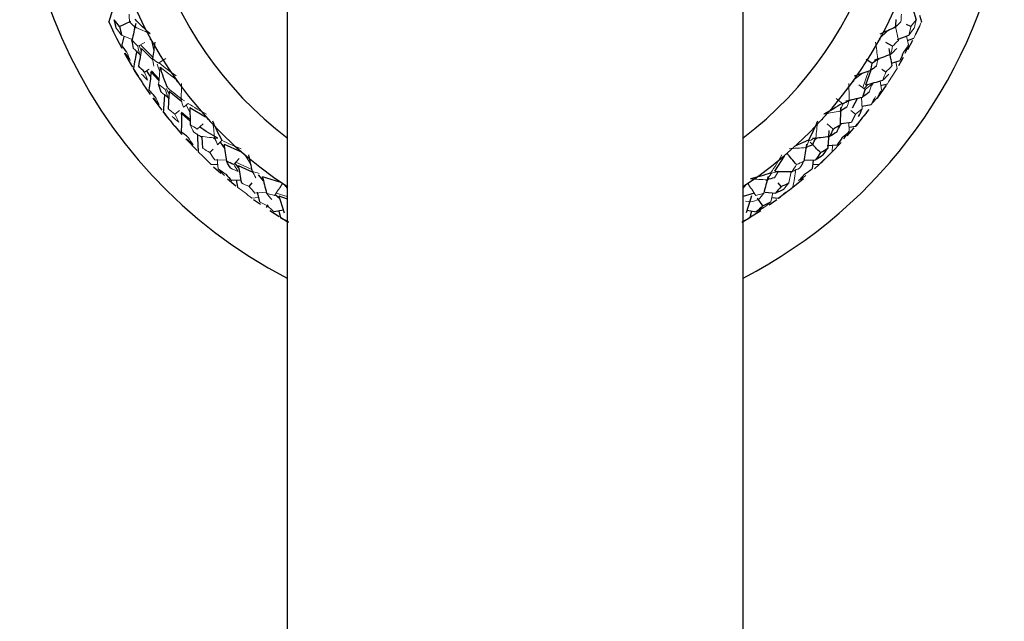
# Paper-space layout '_Top' of a CAD drawing. Header units: millimetres. Extents: x -25 to 86, y -233 to 25.
# Tile 2 of 5: x -25 to 25, y -39 to -9. Entities that reach past the tile are written whole.
import ezdxf

# ---------------------------------------------------------------- set-up
doc = ezdxf.new("R2010")
doc.units = ezdxf.units.MM

psp = doc.layouts.new('_Top')

# ---------------------------------------------------------------- linework, layer by layer
at = {"color": 7, "linetype": 'Continuous', "lineweight": 25}
for p, q in [((-11.5, 0), (-11.5, -220)), ((11.5, -220), (11.5, 0)), ((20.061, -8.607), (20.231, -9.162)), ((20.401, -8.939), (20.505, -9.262)), ((-19.962, -9.509), (-19.394, -9.239)), ((19.962, -9.509), (19.742, -9.405)), ((-19.222, -9.489), (-19.198, -9.59)), ((18.37, -10.128), (18.799, -9.701)), ((19.198, -9.59), (19.222, -9.489)), ((20.213, -9.884), (20.41, -9.47)), ((-20.111, -10.09), (-19.851, -10.592)), ((-19.75, -10.026), (-19.852, -10.431)), ((19.038, -10.496), (18.692, -10.305)), ((19.296, -10.166), (19.862, -9.936)), ((19.796, -10.21), (20.112, -10.087)), ((19.809, -10.67), (20.061, -10.189)), ((-18.848, -10.612), (-18.285, -11.189)), ((17.994, -11.359), (17.703, -11.176)), ((18.285, -11.189), (18.357, -11.115)), ((18.982, -11.361), (19.418, -11.218)), ((19.353, -11.476), (19.597, -11.055)), ((-18.602, -11.746), (-18.436, -12.005)), ((-18.363, -11.808), (-17.973, -12.231)), ((17.687, -12.451), (17.965, -11.696)), ((18.697, -11.803), (18.491, -11.674)), ((-18.781, -12.391), (-18.409, -12.937)), ((18.037, -12.356), (17.969, -12.47)), ((18.423, -12.486), (18.778, -12.395)), ((-17.46, -12.767), (-16.833, -13.273)), ((17.267, -13.127), (16.998, -13.627)), ((-16.837, -13.896), (-16.4, -14.271)), ((-16.413, -13.592), (-15.632, -14.065)), ((16.408, -13.831), (16.456, -13.738)), ((17.505, -13.526), (17.955, -13.436)), ((17.758, -13.816), (17.859, -13.686)), ((16.449, -14.402), (16.368, -14.508)), ((16.449, -14.402), (16.972, -14.324)), ((-17.178, -14.531), (-16.817, -14.948)), ((16.04, -14.674), (15.748, -14.407)), ((16.749, -15.024), (17.107, -14.616)), ((16.844, -14.574), (17.181, -14.529)), ((-15.806, -15.105), (-15.774, -15.633)), ((-15.233, -15.115), (-15.145, -15.171)), ((-14.886, -15.333), (-14.657, -15.674)), ((14.798, -15.243), (14.111, -15.543)), ((15.145, -15.171), (15.233, -15.115)), ((15.993, -15.827), (16.452, -15.349)), ((-15.402, -15.865), (-15.232, -15.69)), ((-14.69, -15.438), (-13.859, -15.816)), ((14.657, -15.674), (14.715, -15.588)), ((15.741, -15.505), (16.24, -15.466)), ((13.1, -16.808), (13.596, -16.042)), ((14.579, -16.248), (15.159, -16.231)), ((15.026, -16.243), (14.978, -16.691)), ((-15.214, -16.577), (-14.855, -16.899)), ((-14.145, -16.414), (-13.952, -16.626)), ((-13.973, -16.511), (-13.245, -16.855)), ((13.245, -16.855), (13.338, -16.811)), ((15.103, -16.678), (15.339, -16.461)), ((-14.522, -17.186), (-14.1, -17.534)), ((-13.838, -17.259), (-14.297, -17.278)), ((-14.073, -17.241), (-14.013, -17.604)), ((-13.417, -17.575), (-13.269, -17.382)), ((-12.968, -16.986), (-12.701, -17.298)), ((-12.761, -17.067), (-11.891, -17.344)), ((12.701, -17.298), (12.768, -17.219)), ((13.417, -17.575), (13.269, -17.382)), ((14.016, -17.601), (14.547, -17.165)), ((-13.011, -17.858), (-12.898, -18.345)), ((12.606, -17.863), (13.133, -17.909)), ((-13.199, -18.222), (-12.847, -18.472)), ((-12.105, -17.972), (-11.888, -18.159)), ((-11.922, -18.048), (-11.5, -18.189)), ((12.06, -17.905), (11.5, -18.085)), ((12.496, -18.552), (12.231, -18.159)), ((12.813, -18.495), (13.195, -18.225)), ((12.95, -18.123), (13.287, -18.158)), ((-12.551, -18.635), (-12.457, -18.494)), ((-12.379, -18.788), (-11.902, -19.094)), ((-11.699, -18.775), (-12.153, -18.847)), ((-11.927, -18.811), (-11.833, -19.137)), ((11.699, -18.775), (12.153, -18.847)), ((11.828, -19.14), (12.386, -18.784)), ((11.927, -18.811), (11.833, -19.137))]:
    psp.add_line(p, q, dxfattribs=at)
at = {"color": 144, "linetype": 'Continuous', "lineweight": 18}
for p, q in [((19.18, -9.51), (19.335, -10.207)), ((-19.324, -10.155), (-19.862, -9.936)), ((-19.038, -10.496), (-18.692, -10.305)), ((-18.284, -11.044), (-18.905, -10.423)), ((-18.421, -10.088), (-18.365, -10.192)), ((-18.355, -10.197), (-18.239, -10.718)), ((18.365, -10.192), (18.421, -10.088)), ((19.74, -9.986), (19.852, -10.431)), ((-18.912, -10.97), (-18.986, -10.859)), ((-18.975, -10.461), (-18.868, -10.727)), ((-18.071, -11.408), (-17.929, -11.793)), ((-17.994, -11.359), (-17.626, -11.127)), ((19.201, -11.289), (19.266, -11.623)), ((-18.697, -11.803), (-18.475, -11.664)), ((-18.403, -11.784), (-18.367, -11.843)), ((-17.965, -12.153), (-18.354, -11.738)), ((-17.905, -11.556), (-17.1, -12.185)), ((17.1, -12.185), (17.52, -11.857)), ((17.834, -11.757), (17.54, -12.585)), ((-17.099, -12.196), (-17.03, -12.292)), ((17.03, -12.292), (17.099, -12.196)), ((17.605, -12.632), (17.802, -12.418)), ((18.42, -12.251), (18.479, -12.706)), ((-17.605, -12.632), (-17.467, -12.884)), ((17.663, -12.674), (17.342, -12.443)), ((-17.481, -13.13), (-17.568, -13.028)), ((16.524, -13.408), (16.193, -13.14)), ((16.808, -13.293), (16.914, -13.208)), ((17.478, -13.078), (17.512, -13.658)), ((-17.17, -13.932), (-16.936, -13.743)), ((-16.877, -13.881), (-16.838, -13.932)), ((-16.402, -14.193), (-16.836, -13.827)), ((-16.595, -13.465), (-16.408, -13.831)), ((17.17, -13.932), (16.936, -13.743)), ((-15.536, -14.133), (-15.457, -14.22)), ((15.457, -14.22), (15.536, -14.133)), ((16.842, -14.343), (16.846, -14.802)), ((-16.04, -14.674), (-15.748, -14.407)), ((-15.806, -15.105), (-15.904, -15.015)), ((-13.756, -15.871), (-13.667, -15.948)), ((13.667, -15.948), (13.756, -15.871)), ((16.012, -15.483), (15.997, -15.823)), ((-14.579, -16.248), (-15.159, -16.231)), ((-15.032, -16.193), (-14.978, -16.691)), ((-14.192, -16.468), (-13.934, -16.168)), ((-13.294, -16.719), (-14.093, -16.353)), ((-13.655, -15.95), (-13.366, -16.398)), ((-15.002, -16.464), (-15.342, -16.459)), ((13.917, -16.818), (13.814, -17.389)), ((13.988, -16.811), (13.908, -16.868)), ((15.002, -16.464), (15.342, -16.459)), ((-11.782, -17.387), (-11.684, -17.453)), ((11.684, -17.453), (11.782, -17.387)), ((-12.555, -17.858), (-13.133, -17.909)), ((-11.673, -17.453), (-11.5, -17.662)), ((11.5, -17.662), (11.673, -17.453)), ((-12.95, -18.123), (-13.287, -18.158)), ((-11.5, -18.085), (-12.06, -17.905)), ((11.616, -18.318), (11.884, -18.353)), ((13.002, -17.898), (12.898, -18.345))]:
    psp.add_line(p, q, dxfattribs=at)
at = {"color": 7, "linetype": 'Continuous', "lineweight": 25, "flags": 128}
for points in [[(-19.708, -10.856), (-19.704, -10.863), (-19.307, -11.553)], [(18.269, -13.134), (18.281, -13.117), (18.738, -12.456)], [(-18.282, -13.116), (-18.281, -13.117), (-17.824, -13.731)], [(-16.611, -15.177), (-16.601, -15.187), (-16.054, -15.765)]]:
    psp.add_lwpolyline(points, dxfattribs=at)
at = {"color": 7, "linetype": 'Continuous', "lineweight": 25}
for radius, start, end in [(25, 9.2069, 242.6129), (21, 303.2773, 236.8728), (25, 297.3871, 350.7931), (22.5, 204.3256, 206.6429), (22.5, 211.0915, 213.4149), (22.5, 217.9106, 220.2277), (22.5, 319.7959, 322.1161), (22.5, 312.9781, 315.2991), (22.5, 306.2109, 308.5312), (22.5, 238.2614, 239.4486), (22.5, 300.7379, 301.7141)]:
    psp.add_arc((0, 0), radius, start, end, dxfattribs=at)
at = {"color": 8, "linetype": 'Continuous', "lineweight": 25}
psp.add_arc((0, 0), 19, 307.2478, 232.7522, dxfattribs=at)
at = {"color": 7, "linetype": 'Continuous', "lineweight": 25}
for points in [[(-20.227, -8.395), (-20.32, -8.684), (-20.413, -8.973), (-20.505, -9.262)], [(-20.305, -9.673), (-20.376, -9.538), (-20.442, -9.401), (-20.505, -9.262)], [(-19.962, -9.509), (-20.055, -9.395), (-20.144, -9.279), (-20.231, -9.162)], [(-20.128, -9.588), (-20.166, -9.448), (-20.2, -9.306), (-20.231, -9.162)], [(-19.146, -9.357), (-19.21, -9.64), (-19.273, -9.923), (-19.335, -10.207)], [(-18.41, -9.879), (-18.684, -9.64), (-18.941, -9.393), (-19.18, -9.137)], [(19.211, -9.151), (19.202, -9.278), (19.191, -9.404), (19.179, -9.529)], [(19.459, -9.269), (19.368, -9.357), (19.274, -9.443), (19.179, -9.529)], [(-19.962, -9.509), (-19.932, -9.654), (-19.898, -9.796), (-19.862, -9.936)], [(18.41, -9.879), (18.666, -9.763), (18.922, -9.646), (19.179, -9.529)], [(-19.589, -10.799), (-19.68, -10.678), (-19.768, -10.556), (-19.852, -10.431)], [(-19.038, -10.496), (-19.14, -10.401), (-19.239, -10.304), (-19.335, -10.207)], [(-19.252, -10.614), (-19.283, -10.48), (-19.311, -10.344), (-19.335, -10.207)], [(-18.181, -10.294), (-18.22, -10.572), (-18.258, -10.851), (-18.296, -11.131)], [(19.676, -10.847), (19.738, -10.71), (19.797, -10.572), (19.852, -10.431)], [(-19.092, -10.729), (-19.151, -11.026), (-19.208, -11.324), (-19.266, -11.623)], [(-18.848, -10.612), (-18.901, -10.905), (-18.953, -11.198), (-19.005, -11.491)], [(18.133, -11.195), (18.406, -11.098), (18.679, -11), (18.953, -10.901)], [(18.848, -10.612), (18.901, -10.905), (18.953, -11.198), (19.005, -11.491)], [(19.589, -10.799), (19.535, -10.941), (19.479, -11.081), (19.418, -11.218)], [(17.994, -11.359), (17.97, -11.484), (17.944, -11.608), (17.917, -11.73)], [(17.994, -11.359), (18.096, -11.284), (18.197, -11.208), (18.296, -11.131)], [(-19.019, -12.006), (-19.105, -11.881), (-19.187, -11.753), (-19.266, -11.623)], [(-18.697, -11.803), (-18.803, -11.701), (-18.906, -11.597), (-19.005, -11.491)], [(-18.363, -11.808), (-18.402, -12.107), (-18.441, -12.406), (-18.479, -12.706)], [(-17.54, -12.585), (-17.681, -12.255), (-17.802, -11.912), (-17.905, -11.556)], [(17.112, -11.987), (17.38, -11.902), (17.649, -11.816), (17.917, -11.73)], [(18.226, -11.506), (18.125, -11.582), (18.022, -11.657), (17.917, -11.73)], [(17.687, -12.451), (17.973, -12.374), (18.26, -12.295), (18.547, -12.216)], [(-18.174, -13.04), (-18.279, -12.931), (-18.381, -12.82), (-18.479, -12.706)], [(-17.862, -12.816), (-17.908, -12.687), (-17.952, -12.556), (-17.993, -12.422)], [(-17.689, -12.911), (-17.712, -13.214), (-17.734, -13.517), (-17.756, -13.82)], [(-17.46, -12.767), (-17.478, -13.064), (-17.496, -13.361), (-17.512, -13.658)], [(17.663, -12.674), (17.621, -12.807), (17.577, -12.938), (17.53, -13.066)], [(17.862, -12.816), (17.754, -12.902), (17.644, -12.985), (17.53, -13.066)], [(16.497, -13.386), (16.205, -13.579), (15.897, -13.759), (15.574, -13.926)], [(16.524, -13.408), (16.634, -13.345), (16.743, -13.282), (16.851, -13.216)], [(16.681, -13.261), (16.964, -13.197), (17.247, -13.132), (17.53, -13.066)], [(-17.465, -14.171), (-17.565, -14.057), (-17.662, -13.94), (-17.756, -13.82)], [(-16.837, -13.896), (-16.841, -14.198), (-16.844, -14.5), (-16.846, -14.802)], [(-16.413, -13.592), (-16.408, -13.882), (-16.403, -14.173), (-16.397, -14.463)], [(16.413, -13.592), (16.408, -13.882), (16.403, -14.173), (16.397, -14.463)], [(16.737, -13.581), (16.628, -13.644), (16.517, -13.706), (16.404, -13.767)], [(17.313, -14.048), (17.383, -13.92), (17.449, -13.79), (17.512, -13.658)], [(-14.798, -15.243), (-14.964, -14.935), (-15.116, -14.613), (-15.254, -14.276)], [(15.254, -14.276), (15.116, -14.613), (14.964, -14.935), (14.798, -15.243)], [(17.17, -13.932), (17.107, -14.065), (17.041, -14.196), (16.972, -14.324)], [(17.465, -14.171), (17.374, -14.293), (17.279, -14.412), (17.181, -14.529)], [(-16.504, -15.098), (-16.621, -15.002), (-16.736, -14.904), (-16.846, -14.802)], [(-14.996, -15.141), (-15.323, -14.967), (-15.634, -14.777), (-15.928, -14.572)], [(15.828, -14.743), (15.81, -15.039), (15.793, -15.336), (15.774, -15.633)], [(16.04, -14.674), (15.983, -14.801), (15.923, -14.926), (15.862, -15.048)], [(16.221, -14.839), (16.104, -14.911), (15.984, -14.98), (15.862, -15.048)], [(16.04, -14.674), (16.162, -14.605), (16.281, -14.535), (16.397, -14.463)], [(16.221, -14.839), (16.282, -14.716), (16.341, -14.591), (16.397, -14.463)], [(16.577, -15.165), (16.671, -15.047), (16.76, -14.926), (16.846, -14.802)], [(-16.038, -14.913), (-16.025, -15.216), (-16.011, -15.519), (-15.997, -15.823)], [(15.402, -15.865), (15.231, -15.69), (15.059, -15.512), (14.886, -15.333)], [(14.996, -15.141), (15.284, -15.111), (15.573, -15.08), (15.862, -15.048)], [(15.013, -15.465), (15.067, -15.351), (15.119, -15.235), (15.169, -15.117)], [(16.504, -15.098), (16.419, -15.224), (16.331, -15.346), (16.24, -15.466)], [(-14.69, -15.438), (-14.651, -15.726), (-14.611, -16.013), (-14.571, -16.301)], [(14.192, -16.468), (14.028, -16.277), (13.862, -16.084), (13.694, -15.89)], [(14.69, -15.438), (14.651, -15.725), (14.611, -16.013), (14.571, -16.301)], [(15.013, -15.465), (14.898, -15.515), (14.78, -15.564), (14.661, -15.611)], [(15.402, -15.865), (15.323, -15.99), (15.242, -16.112), (15.159, -16.231)], [(15.402, -15.865), (15.529, -15.79), (15.653, -15.713), (15.774, -15.633)], [(15.53, -15.997), (15.614, -15.878), (15.696, -15.757), (15.774, -15.633)], [(15.666, -16.138), (15.779, -16.036), (15.89, -15.931), (15.997, -15.823)], [(-14.192, -16.468), (-14.321, -16.414), (-14.447, -16.359), (-14.571, -16.301)], [(-14.352, -16.653), (-14.427, -16.538), (-14.5, -16.421), (-14.571, -16.301)], [(-13.459, -15.98), (-13.398, -16.255), (-13.337, -16.53), (-13.275, -16.805)], [(15.53, -15.997), (15.409, -16.078), (15.285, -16.156), (15.159, -16.231)], [(-14.667, -17.019), (-14.774, -16.913), (-14.877, -16.803), (-14.978, -16.691)], [(-13.973, -16.511), (-13.921, -16.804), (-13.868, -17.096), (-13.814, -17.389)], [(12.891, -16.886), (12.562, -17.005), (12.221, -17.108), (11.867, -17.195)], [(13.1, -16.808), (13.39, -16.812), (13.68, -16.816), (13.971, -16.818)], [(14.603, -16.944), (14.73, -16.863), (14.855, -16.778), (14.978, -16.691)], [(-14.603, -16.944), (-14.503, -17.059), (-14.401, -17.17), (-14.297, -17.278)], [(-12.761, -17.067), (-12.688, -17.348), (-12.615, -17.629), (-12.541, -17.91)], [(12.761, -17.067), (12.688, -17.348), (12.615, -17.629), (12.541, -17.91)], [(13.079, -17.132), (12.958, -17.168), (12.835, -17.203), (12.711, -17.235)], [(13.417, -17.575), (13.324, -17.69), (13.229, -17.801), (13.133, -17.909)], [(13.529, -17.722), (13.399, -17.787), (13.267, -17.85), (13.133, -17.909)], [(13.648, -17.877), (13.53, -17.974), (13.41, -18.068), (13.287, -18.158)], [(13.417, -17.575), (13.552, -17.516), (13.685, -17.454), (13.814, -17.389)], [(13.648, -17.877), (13.772, -17.79), (13.894, -17.698), (14.013, -17.604)], [(-11.922, -18.048), (-11.836, -18.332), (-11.749, -18.617), (-11.661, -18.901)], [(11.922, -18.048), (11.836, -18.332), (11.749, -18.617), (11.661, -18.901)], [(12.496, -18.552), (12.633, -18.487), (12.767, -18.418), (12.898, -18.345)], [(12.496, -18.552), (12.384, -18.654), (12.269, -18.753), (12.153, -18.847)], [(12.551, -18.635), (12.421, -18.709), (12.288, -18.78), (12.153, -18.847)], [(-11.438, -19.366), (-11.571, -19.294), (-11.703, -19.217), (-11.833, -19.137)], [(11.438, -19.366), (11.571, -19.294), (11.703, -19.217), (11.833, -19.137)]]:
    psp.add_open_spline(points, degree=3, dxfattribs=at)
at = {"color": 144, "linetype": 'Continuous', "lineweight": 18}
for points in [[(-19.459, -9.269), (-19.469, -9.144), (-19.478, -9.017), (-19.484, -8.889)], [(19.459, -9.269), (19.469, -9.144), (19.478, -9.017), (19.484, -8.889)], [(-19.459, -9.269), (-19.368, -9.357), (-19.274, -9.443), (-19.179, -9.529)], [(19.962, -9.509), (20.055, -9.395), (20.144, -9.279), (20.231, -9.162)], [(20.128, -9.588), (20.166, -9.448), (20.2, -9.306), (20.231, -9.162)], [(20.305, -9.673), (20.376, -9.538), (20.442, -9.401), (20.505, -9.262)], [(-20.305, -9.673), (-20.245, -9.813), (-20.181, -9.95), (-20.112, -10.087)], [(-20.128, -9.588), (-20.043, -9.706), (-19.954, -9.822), (-19.862, -9.936)], [(-18.41, -9.879), (-18.666, -9.763), (-18.922, -9.646), (-19.179, -9.529)], [(19.962, -9.509), (19.932, -9.654), (19.898, -9.796), (19.862, -9.936)], [(20.128, -9.588), (20.043, -9.706), (19.954, -9.822), (19.862, -9.936)], [(20.305, -9.673), (20.245, -9.813), (20.181, -9.95), (20.112, -10.087)], [(-18.416, -10.153), (-18.418, -10.131), (-18.42, -10.11), (-18.421, -10.088)], [(-18.416, -10.153), (-18.399, -10.166), (-18.382, -10.179), (-18.365, -10.192)], [(18.181, -10.294), (18.22, -10.572), (18.258, -10.851), (18.296, -11.131)], [(18.416, -10.153), (18.399, -10.166), (18.382, -10.179), (18.365, -10.192)], [(19.038, -10.496), (19.14, -10.401), (19.239, -10.304), (19.335, -10.207)], [(19.589, -10.799), (19.68, -10.678), (19.768, -10.556), (19.852, -10.431)], [(-19.676, -10.847), (-19.593, -10.973), (-19.507, -11.097), (-19.418, -11.218)], [(-19.589, -10.799), (-19.535, -10.941), (-19.479, -11.081), (-19.418, -11.218)], [(-19.252, -10.614), (-19.155, -10.711), (-19.055, -10.807), (-18.953, -10.901)], [(-19.038, -10.496), (-19.012, -10.633), (-18.984, -10.768), (-18.953, -10.901)], [(19.038, -10.496), (19.012, -10.633), (18.984, -10.768), (18.953, -10.901)], [(19.252, -10.614), (19.155, -10.711), (19.055, -10.807), (18.953, -10.901)], [(-17.994, -11.359), (-18.096, -11.284), (-18.197, -11.208), (-18.296, -11.131)], [(-18.226, -11.506), (-18.251, -11.382), (-18.274, -11.257), (-18.296, -11.131)], [(-17.112, -11.987), (-17.413, -11.782), (-17.697, -11.567), (-17.964, -11.341)], [(18.226, -11.506), (18.251, -11.382), (18.274, -11.257), (18.296, -11.131)], [(-18.853, -11.902), (-18.754, -12.009), (-18.652, -12.113), (-18.547, -12.216)], [(-18.697, -11.803), (-18.65, -11.943), (-18.6, -12.081), (-18.547, -12.216)], [(-17.905, -11.556), (-17.935, -11.844), (-17.964, -12.133), (-17.993, -12.422)], [(18.697, -11.803), (18.65, -11.943), (18.6, -12.081), (18.547, -12.216)], [(18.853, -11.902), (18.754, -12.009), (18.652, -12.113), (18.547, -12.216)], [(18.697, -11.803), (18.803, -11.701), (18.906, -11.597), (19.005, -11.491)], [(19.019, -12.006), (19.105, -11.881), (19.187, -11.753), (19.266, -11.623)], [(-19.019, -12.006), (-18.942, -12.138), (-18.862, -12.267), (-18.778, -12.395)], [(-17.086, -12.26), (-17.091, -12.239), (-17.095, -12.218), (-17.099, -12.196)], [(-16.836, -12.372), (-16.841, -12.653), (-16.846, -12.935), (-16.851, -13.216)], [(16.836, -12.372), (16.841, -12.653), (16.846, -12.935), (16.851, -13.216)], [(17.086, -12.26), (17.068, -12.271), (17.049, -12.281), (17.03, -12.292)], [(17.086, -12.26), (17.091, -12.239), (17.095, -12.218), (17.099, -12.196)], [(19.019, -12.006), (18.942, -12.138), (18.862, -12.267), (18.778, -12.395)], [(-17.663, -12.674), (-17.776, -12.591), (-17.886, -12.507), (-17.993, -12.422)], [(-17.862, -12.816), (-17.754, -12.902), (-17.644, -12.985), (-17.53, -13.066)], [(-17.663, -12.674), (-17.621, -12.807), (-17.577, -12.938), (-17.53, -13.066)], [(-16.681, -13.261), (-16.986, -13.05), (-17.272, -12.824), (-17.54, -12.585)], [(17.663, -12.674), (17.776, -12.591), (17.886, -12.507), (17.993, -12.422)], [(17.862, -12.816), (17.908, -12.687), (17.952, -12.556), (17.993, -12.422)], [(18.255, -13.098), (18.333, -12.97), (18.408, -12.839), (18.479, -12.706)], [(-18.255, -13.098), (-18.158, -13.214), (-18.058, -13.326), (-17.955, -13.436)], [(-18.174, -13.04), (-18.104, -13.175), (-18.031, -13.307), (-17.955, -13.436)], [(-16.737, -13.581), (-16.777, -13.461), (-16.815, -13.34), (-16.851, -13.216)], [(-16.737, -13.581), (-16.66, -13.518), (-16.58, -13.453), (-16.497, -13.386)], [(-15.574, -13.926), (-15.897, -13.759), (-16.205, -13.579), (-16.497, -13.386)], [(16.524, -13.408), (16.486, -13.529), (16.446, -13.649), (16.404, -13.767)], [(16.737, -13.581), (16.777, -13.461), (16.815, -13.34), (16.851, -13.216)], [(18.174, -13.04), (18.104, -13.175), (18.031, -13.307), (17.955, -13.436)], [(18.255, -13.098), (18.158, -13.214), (18.058, -13.326), (17.955, -13.436)], [(-17.17, -13.932), (-17.287, -13.843), (-17.401, -13.751), (-17.512, -13.658)], [(15.574, -13.926), (15.851, -13.874), (16.127, -13.821), (16.404, -13.767)], [(17.17, -13.932), (17.287, -13.843), (17.401, -13.751), (17.512, -13.658)], [(17.465, -14.171), (17.565, -14.057), (17.662, -13.94), (17.756, -13.82)], [(-17.465, -14.171), (-17.374, -14.293), (-17.279, -14.412), (-17.181, -14.529)], [(-17.313, -14.048), (-17.202, -14.143), (-17.089, -14.234), (-16.972, -14.324)], [(-17.17, -13.932), (-17.107, -14.065), (-17.041, -14.196), (-16.972, -14.324)], [(-15.516, -14.195), (-15.523, -14.174), (-15.53, -14.154), (-15.536, -14.133)], [(-15.254, -14.276), (-15.227, -14.556), (-15.198, -14.836), (-15.169, -15.117)], [(15.254, -14.276), (15.227, -14.556), (15.198, -14.836), (15.169, -15.117)], [(15.516, -14.195), (15.497, -14.203), (15.477, -14.212), (15.457, -14.22)], [(-16.04, -14.674), (-16.162, -14.605), (-16.281, -14.535), (-16.397, -14.463)], [(-16.221, -14.839), (-16.282, -14.716), (-16.341, -14.591), (-16.397, -14.463)], [(-16.221, -14.839), (-16.104, -14.911), (-15.984, -14.98), (-15.862, -15.048)], [(16.504, -15.098), (16.621, -15.002), (16.736, -14.904), (16.846, -14.802)], [(-16.577, -15.165), (-16.468, -15.269), (-16.355, -15.369), (-16.24, -15.466)], [(-16.504, -15.098), (-16.419, -15.224), (-16.331, -15.346), (-16.24, -15.466)], [(-14.996, -15.141), (-15.284, -15.111), (-15.573, -15.08), (-15.862, -15.048)], [(-15.013, -15.465), (-15.067, -15.351), (-15.119, -15.235), (-15.169, -15.117)], [(-15.013, -15.465), (-14.944, -15.394), (-14.873, -15.32), (-14.798, -15.243)], [(-13.818, -15.671), (-14.158, -15.543), (-14.485, -15.4), (-14.798, -15.243)], [(14.822, -15.268), (14.77, -15.384), (14.716, -15.498), (14.661, -15.611)], [(14.822, -15.268), (14.939, -15.219), (15.055, -15.169), (15.169, -15.117)], [(-15.666, -16.138), (-15.779, -16.036), (-15.89, -15.931), (-15.997, -15.823)], [(-15.402, -15.865), (-15.529, -15.79), (-15.653, -15.713), (-15.774, -15.633)], [(-15.402, -15.865), (-15.323, -15.99), (-15.242, -16.112), (-15.159, -16.231)], [(-13.729, -15.93), (-13.738, -15.911), (-13.747, -15.891), (-13.756, -15.871)], [(13.729, -15.93), (13.738, -15.911), (13.747, -15.891), (13.756, -15.871)], [(13.818, -15.671), (14.099, -15.651), (14.379, -15.631), (14.661, -15.611)], [(-15.666, -16.138), (-15.561, -16.248), (-15.453, -16.355), (-15.342, -16.459)], [(-13.729, -15.93), (-13.708, -15.936), (-13.687, -15.942), (-13.667, -15.948)], [(13.459, -15.98), (13.282, -16.298), (13.093, -16.6), (12.891, -16.886)], [(13.729, -15.93), (13.708, -15.936), (13.687, -15.942), (13.667, -15.948)], [(14.192, -16.468), (14.321, -16.414), (14.447, -16.359), (14.571, -16.301)], [(14.352, -16.653), (14.427, -16.538), (14.5, -16.421), (14.571, -16.301)], [(15.666, -16.138), (15.561, -16.248), (15.453, -16.355), (15.342, -16.459)], [(-14.603, -16.944), (-14.73, -16.863), (-14.855, -16.778), (-14.978, -16.691)], [(-14.352, -16.653), (-14.227, -16.711), (-14.1, -16.766), (-13.971, -16.818)], [(-14.192, -16.468), (-14.12, -16.587), (-14.046, -16.704), (-13.971, -16.818)], [(-12.912, -16.914), (-13.034, -16.879), (-13.155, -16.843), (-13.275, -16.805)], [(-13.079, -17.132), (-13.146, -17.025), (-13.211, -16.916), (-13.275, -16.805)], [(12.912, -16.914), (13.034, -16.879), (13.155, -16.843), (13.275, -16.805)], [(13.079, -17.132), (13.146, -17.025), (13.211, -16.916), (13.275, -16.805)], [(14.192, -16.468), (14.12, -16.587), (14.046, -16.704), (13.971, -16.818)], [(14.352, -16.653), (14.227, -16.711), (14.1, -16.766), (13.971, -16.818)], [(14.162, -16.705), (14.113, -17.005), (14.063, -17.304), (14.013, -17.604)], [(-11.748, -17.442), (-11.759, -17.424), (-11.771, -17.405), (-11.782, -17.387)], [(11.748, -17.442), (11.759, -17.424), (11.771, -17.405), (11.782, -17.387)], [(11.867, -17.195), (12.149, -17.209), (12.43, -17.222), (12.711, -17.235)], [(12.912, -16.914), (12.847, -17.023), (12.78, -17.13), (12.711, -17.235)], [(14.603, -16.944), (14.503, -17.059), (14.401, -17.17), (14.297, -17.278)], [(14.667, -17.019), (14.546, -17.109), (14.423, -17.195), (14.297, -17.278)], [(-13.648, -17.877), (-13.772, -17.79), (-13.894, -17.698), (-14.013, -17.604)], [(-13.417, -17.575), (-13.552, -17.516), (-13.685, -17.454), (-13.814, -17.389)], [(-13.648, -17.877), (-13.53, -17.974), (-13.41, -18.068), (-13.287, -18.158)], [(-13.417, -17.575), (-13.324, -17.69), (-13.229, -17.801), (-13.133, -17.909)], [(-12.145, -18.031), (-12.004, -17.822), (-11.862, -17.611), (-11.719, -17.398)], [(-11.748, -17.442), (-11.727, -17.446), (-11.706, -17.449), (-11.684, -17.453)], [(11.748, -17.442), (11.727, -17.446), (11.706, -17.449), (11.684, -17.453)], [(12.145, -18.031), (12.004, -17.822), (11.862, -17.611), (11.719, -17.398)], [(13.529, -17.722), (13.627, -17.614), (13.722, -17.503), (13.814, -17.389)], [(-12.496, -18.552), (-12.633, -18.487), (-12.767, -18.418), (-12.898, -18.345)], [(-12.145, -18.031), (-12.279, -17.993), (-12.411, -17.953), (-12.541, -17.91)], [(-12.281, -18.234), (-12.37, -18.129), (-12.456, -18.021), (-12.541, -17.91)], [(12.281, -18.234), (12.151, -18.276), (12.018, -18.316), (11.884, -18.353)], [(12.145, -18.031), (12.279, -17.993), (12.411, -17.953), (12.541, -17.91)], [(12.281, -18.234), (12.37, -18.129), (12.456, -18.021), (12.541, -17.91)], [(12.551, -18.635), (12.67, -18.542), (12.785, -18.445), (12.898, -18.345)], [(-12.496, -18.552), (-12.384, -18.654), (-12.269, -18.753), (-12.153, -18.847)]]:
    psp.add_open_spline(points, degree=3, dxfattribs=at)

doc.saveas('drawing.dxf')
